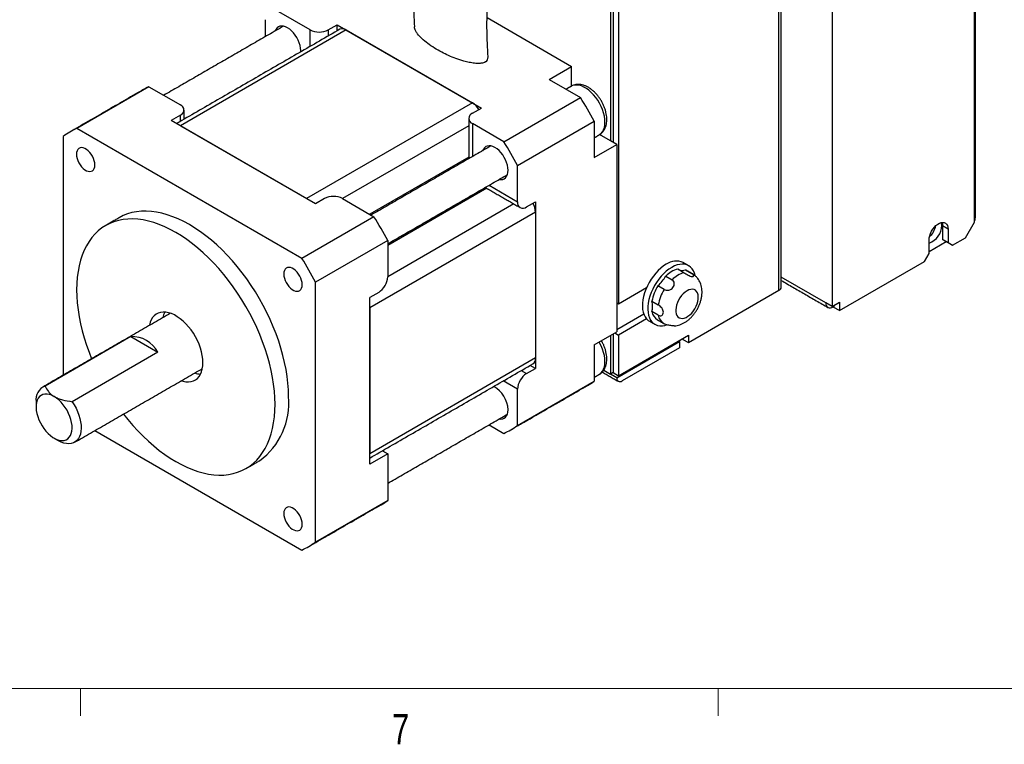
# Model space of a CAD drawing. Header units: millimetres. Extents: x 11 to 421, y 5 to 275.
# Tile 2 of 9: x 61 to 138, y 6 to 62. Entities that reach past the tile are written whole.
import ezdxf

# ---------------------------------------------------------------- set-up
doc = ezdxf.new("R2010")
doc.units = ezdxf.units.MM
doc.styles.add('SLDTEXTSTYLE0', font='TXT', dxfattribs={"width": 0.75})

msp = doc.modelspace()

# ---------------------------------------------------------------- linework, layer by layer
at = {"color": 7, "linetype": 'Continuous', "lineweight": 30}
for p, q in [((136.1068, 46.965), (136.1068, 87.3838)), ((136.0361, 46.516), (136.0361, 81.7906)), ((124.8638, 80.3218), (124.8638, 39.9031)), ((120.6919, 41.1684), (120.6919, 77.8311)), ((107.469, 66.3598), (107.469, 52.8869)), ((107.6811, 66.4007), (107.6811, 52.7645)), ((108.1054, 66.1557), (108.1054, 40.1081)), ((83.9223, 61.5823), (81.4616, 63.0029)), ((97.7955, 62.554), (104.4284, 58.7249)), ((80.3868, 62.3822), (80.3868, 61.042)), ((85.3365, 61.5823), (86.0436, 61.9905)), ((86.0436, 61.9905), (97.3573, 55.4593)), ((86.0436, 61.5122), (86.0436, 61.9905)), ((86.7507, 61.5823), (73.74, 54.0714)), ((83.9223, 60.2876), (83.9223, 61.5823)), ((85.3365, 61.5823), (85.3365, 61.104)), ((86.7507, 61.5823), (96.6502, 55.8675)), ((102.6606, 57.7044), (104.4284, 58.7249)), ((104.4284, 57.1774), (104.4284, 58.7249)), ((102.6606, 57.7044), (105.1214, 56.2838)), ((71.2792, 57.1247), (65.6224, 53.8591)), ((71.2792, 57.1247), (73.74, 55.7042)), ((96.6502, 55.8675), (83.6395, 48.3565)), ((99.1109, 52.8141), (105.1214, 56.2838)), ((73.74, 54.8878), (73.0329, 54.4796)), ((73.74, 54.4095), (73.74, 54.8878)), ((96.6502, 55.0511), (97.3573, 55.4593)), ((84.3466, 47.9483), (73.0329, 54.4796)), ((73.74, 54.0714), (83.6395, 48.3565)), ((96.3573, 54.0654), (86.468, 48.3564)), ((99.1109, 52.8141), (96.6502, 54.2347)), ((96.6502, 54.2347), (96.6502, 51.6533)), ((100.1858, 50.9525), (106.1962, 54.4222)), ((106.1962, 54.4222), (106.1962, 51.5807)), ((83.2718, 43.6703), (65.6224, 53.8591)), ((107.469, 52.8869), (106.6238, 53.3748)), ((64.5476, 53.2384), (64.5476, 34.505)), ((106.1962, 51.5807), (107.9639, 52.6012)), ((107.9639, 52.6012), (107.469, 52.8869)), ((107.9639, 52.6012), (107.9639, 37.9034)), ((96.3573, 51.6158), (88.5897, 47.1316)), ((100.1858, 48.1109), (100.1858, 50.9525)), ((97.7716, 49.1663), (90.0034, 44.6819)), ((97.95, 49.4016), (100.1858, 48.1109)), ((85.0537, 48.3565), (84.3466, 47.9483)), ((86.4679, 48.3565), (88.9286, 46.936)), ((99.8929, 47.9417), (90.0034, 42.2327)), ((100.8929, 47.7026), (101.6, 48.1108)), ((101.6, 48.1108), (101.6, 35.0461)), ((101.6, 47.2943), (88.5892, 39.7833)), ((101.6, 47.2943), (101.6, 35.8627)), ((88.9286, 46.936), (83.2718, 43.6703)), ((135.329, 45.2913), (136.0361, 46.516)), ((133.9501, 45.965), (133.5258, 46.21)), ((133.5258, 46.21), (133.5258, 45.1485)), ((133.9501, 45.965), (133.9501, 44.9035)), ((90.0034, 45.0743), (84.3466, 41.8087)), ((90.0034, 45.0743), (90.0034, 42.2328)), ((132.4652, 44.0463), (132.4652, 45.1078)), ((132.4652, 44.2095), (133.8087, 44.9851)), ((133.9501, 44.9035), (133.5258, 45.1485)), ((133.5258, 45.1485), (133.8794, 44.9443)), ((134.3037, 44.6994), (133.8794, 44.9443)), ((133.9501, 44.9035), (134.3037, 44.6994)), ((134.3037, 44.6994), (135.329, 45.2913)), ((132.1116, 43.4339), (132.4652, 44.0463)), ((125.4295, 39.5764), (132.1116, 43.4339)), ((113.2406, 42.5423), (112.7457, 42.828)), ((113.3599, 42.7731), (113.8549, 42.4874)), ((113.4022, 42.7504), (113.3599, 42.7731)), ((113.8549, 42.4874), (113.8959, 42.4654)), ((84.3466, 21.4279), (84.3466, 41.8087)), ((111.8089, 42.2872), (112.3039, 42.0015)), ((124.3688, 40.1888), (120.8676, 42.21)), ((89.2963, 41.008), (88.5892, 40.5998)), ((108.1054, 40.1081), (110.3083, 41.3798)), ((111.6897, 41.2374), (111.1947, 41.5232)), ((113.5854, 37.066), (120.6919, 41.1684)), ((88.5892, 27.5352), (88.5892, 40.5998)), ((107.9639, 40.1897), (108.1054, 40.1081)), ((110.7263, 40.316), (111.2213, 40.0302)), ((124.8638, 39.9031), (124.3688, 40.1888)), ((124.8638, 39.9031), (125.4295, 40.2296)), ((125.4295, 40.2296), (125.4295, 39.5764)), ((88.5892, 39.7833), (88.5892, 28.3517)), ((111.2213, 39.2112), (110.7263, 39.497)), ((124.9345, 39.8622), (125.0052, 39.903)), ((125.0052, 39.9847), (125.0052, 39.8213)), ((125.4295, 39.5764), (125.0052, 39.8213)), ((110.0906, 39.2944), (107.9639, 38.0667)), ((110.3083, 38.9302), (108.1054, 37.6585)), ((106.1962, 36.8829), (107.9639, 37.9034)), ((69.8509, 37.5375), (63.1334, 33.6596)), ((69.8509, 37.5375), (71.9722, 36.3129)), ((107.469, 37.6177), (107.469, 34.5964)), ((107.6811, 37.7402), (107.6811, 34.7189)), ((107.8225, 37.8218), (108.1054, 37.6585)), ((107.9639, 34.3107), (112.8783, 37.1477)), ((108.1054, 37.6585), (108.1054, 34.474)), ((108.1054, 34.474), (113.5854, 37.6375)), ((112.8783, 37.1477), (112.8076, 37.1885)), ((112.8077, 37.1885), (113.1612, 37.3925)), ((112.8783, 37.1477), (112.8783, 36.6577)), ((113.1612, 37.3926), (113.1612, 37.3109)), ((113.1612, 37.3109), (113.5854, 37.066)), ((113.5854, 37.6375), (113.5854, 37.066)), ((71.9722, 36.3129), (65.2547, 32.435)), ((106.1962, 36.8829), (106.1962, 34.0414)), ((112.8783, 36.6577), (108.3882, 34.0657)), ((101.6, 35.8627), (88.5892, 28.3517)), ((100.4786, 34.8771), (100.8929, 34.6379)), ((100.8929, 34.6379), (101.6, 35.0461)), ((101.6, 35.0461), (101.1857, 35.2853)), ((106.9434, 34.8998), (107.469, 34.5964)), ((100.1858, 33.4132), (99.0643, 34.0606)), ((100.1858, 30.5716), (106.1962, 34.0414)), ((107.6811, 34.7189), (107.469, 34.5964)), ((107.9639, 34.3107), (107.469, 34.5964)), ((107.6811, 34.7189), (108.1054, 34.474)), ((100.1858, 30.5716), (100.1858, 33.4132)), ((67.0462, 30.174), (83.2718, 20.8072)), ((97.95, 30.6211), (99.1109, 29.951)), ((89.5892, 28.5907), (90.0034, 28.3516)), ((90.0034, 28.3516), (88.5892, 27.5352)), ((90.0034, 28.3516), (90.0034, 24.6935)), ((90.0034, 24.6935), (84.3466, 21.4279))]:
    msp.add_line(p, q, dxfattribs=at)
at = {"color": 7, "linetype": 'Continuous', "lineweight": 0}
for p, q in [((415.9568, 9.9587), (15.9068, 9.9587)), ((65.9067, 9.9587), (65.9067, 7.8048)), ((115.9129, 9.9587), (115.9129, 7.8048))]:
    msp.add_line(p, q, dxfattribs=at)
at = {"color": 7, "linetype": 'Continuous', "lineweight": 30, "flags": 128}
for points in [[(83.1749, 59.8562), (83.1798, 59.9696), (83.1672, 60.1621), (83.1297, 60.3644), (83.0681, 60.5716), (82.984, 60.7786), (82.8795, 60.9802), (82.7572, 61.1714), (82.62, 61.3477), (82.4714, 61.5046), (82.3149, 61.6383), (82.1545, 61.7455), (81.9941, 61.8235), (81.8377, 61.8704), (81.6891, 61.8851), (81.5519, 61.8673), (81.4295, 61.8172), (81.325, 61.7363), (81.241, 61.6264), (81.1834, 61.5019)], [(106.589, 53.3495), (106.6231, 53.3705), (106.7476, 53.4724), (106.8523, 53.6024), (106.9355, 53.7585), (106.9958, 53.9382), (107.0324, 54.1387), (107.0447, 54.3568), (107.0324, 54.589), (106.9958, 54.8317), (106.9355, 55.0811), (106.8523, 55.3333), (106.7476, 55.5842), (106.6231, 55.8299), (106.4807, 56.0665), (106.3226, 56.2904), (106.1514, 56.4979), (105.9698, 56.6858), (105.7806, 56.8511), (105.5867, 56.9913), (105.3914, 57.1041), (105.1976, 57.1877), (105.0083, 57.2408), (104.8267, 57.2626), (104.6555, 57.2528), (104.4975, 57.2114), (104.3892, 57.1601)], [(67.0401, 50.9993), (67.0278, 51.1602), (66.9912, 51.3299), (66.9316, 51.5026), (66.851, 51.6724), (66.7521, 51.8335), (66.6384, 51.9804), (66.5137, 52.1082), (66.3822, 52.2125), (66.2485, 52.2897), (66.117, 52.3372), (65.9923, 52.3534), (65.8786, 52.3378), (65.7797, 52.2908), (65.6991, 52.214), (65.6395, 52.1102), (65.6029, 51.9828), (65.5906, 51.8361), (65.6029, 51.6752), (65.6395, 51.5055), (65.6991, 51.3328), (65.7797, 51.1631), (65.8786, 51.002), (65.9923, 50.855), (66.117, 50.7272), (66.2485, 50.6229), (66.3822, 50.5457), (66.5137, 50.4982), (66.6384, 50.482), (66.7521, 50.4977), (66.851, 50.5446), (66.9316, 50.6214), (66.9912, 50.7252), (67.0278, 50.8526), (67.0401, 50.9993)], [(99.4433, 50.5809), (99.4307, 50.7734), (99.3931, 50.9757), (99.3315, 51.1829), (99.2475, 51.3899), (99.143, 51.5915), (99.0207, 51.7827), (98.8835, 51.959), (98.7348, 52.1159), (98.5784, 52.2496), (98.418, 52.3568), (98.2576, 52.4348), (98.1012, 52.4817), (97.9525, 52.4964), (97.8153, 52.4786), (97.693, 52.4285), (97.5885, 52.3476), (97.5044, 52.2377), (97.4469, 52.1133)], [(98.7468, 49.8615), (98.8835, 49.8491), (99.0207, 49.867), (99.143, 49.9171), (99.2475, 49.998), (99.3315, 50.1079), (99.3931, 50.244), (99.4307, 50.403), (99.4433, 50.5809)], [(82.2252, 32.8429), (82.213, 33.3536), (82.1763, 33.8768), (82.1153, 34.4109), (82.0302, 34.9542), (81.9213, 35.5049), (81.7888, 36.0614), (81.6332, 36.6219), (81.455, 37.1847), (81.2547, 37.7479), (81.033, 38.3098), (80.7906, 38.8687), (80.5283, 39.4227), (80.2468, 39.9701), (79.9471, 40.5093), (79.63, 41.0384), (79.2967, 41.5559), (78.9481, 42.0601), (78.5853, 42.5494), (78.2095, 43.0223), (77.8219, 43.4774), (77.4237, 43.913), (77.016, 44.328), (76.6003, 44.721), (76.1779, 45.0907), (75.75, 45.436), (75.318, 45.7559), (74.8832, 46.0492), (74.4471, 46.3151), (74.0109, 46.5527), (73.5762, 46.7614), (73.1442, 46.9403), (72.7163, 47.0891), (72.2938, 47.2071), (71.8781, 47.2941), (71.4705, 47.3497), (71.0722, 47.3738), (70.6846, 47.3664), (70.3088, 47.3273), (69.9461, 47.2568), (69.5975, 47.1551), (69.2641, 47.0225), (68.9475, 46.8597)], [(81.1646, 32.2306), (81.1524, 32.7413), (81.1157, 33.2645), (81.0547, 33.7986), (80.9696, 34.3418), (80.8606, 34.8926), (80.7281, 35.4491), (80.5725, 36.0096), (80.3943, 36.5724), (80.1941, 37.1356), (79.9724, 37.6975), (79.73, 38.2564), (79.4676, 38.8104), (79.1861, 39.3578), (78.8864, 39.897), (78.5694, 40.4261), (78.236, 40.9436), (77.8874, 41.4478), (77.5247, 41.9371), (77.1489, 42.41), (76.7612, 42.8651), (76.363, 43.3007), (75.9554, 43.7157), (75.5397, 44.1087), (75.1172, 44.4784), (74.6893, 44.8237), (74.2573, 45.1436), (73.8225, 45.4369), (73.3864, 45.7028), (72.9503, 45.9404), (72.5155, 46.1491), (72.0835, 46.328), (71.6556, 46.4768), (71.2331, 46.5948), (70.8174, 46.6818), (70.4098, 46.7374), (70.0116, 46.7615), (69.624, 46.7541), (69.2482, 46.715), (68.8854, 46.6445), (68.5368, 46.5428), (68.2035, 46.4102), (67.8864, 46.2471), (67.5867, 46.054), (67.3052, 45.8316), (67.0428, 45.5805), (66.8004, 45.3015), (66.5788, 44.9955), (66.3785, 44.6635), (66.2003, 44.3065), (66.0447, 43.9257), (65.9122, 43.5221), (65.8033, 43.0972), (65.7181, 42.6522), (65.6571, 42.1885), (65.6205, 41.7076), (65.6082, 41.2111), (65.6205, 40.7004), (65.6571, 40.1772), (65.7181, 39.6431), (65.8033, 39.0998), (65.9122, 38.5491), (66.0447, 37.9926), (66.2003, 37.432), (66.3785, 36.8693), (66.5788, 36.3061), (66.78, 35.7937)], [(132.4652, 45.1078), (132.4778, 45.2727), (132.5153, 45.4465), (132.5764, 45.6234), (132.659, 45.7973), (132.7602, 45.9623), (132.8767, 46.1129), (133.0045, 46.2438), (133.1391, 46.3506), (133.2762, 46.4297), (133.4108, 46.4784), (133.5386, 46.495), (133.6551, 46.4789), (133.7563, 46.4308), (133.8389, 46.3522), (133.9, 46.2458), (133.9375, 46.1153), (133.9501, 45.965)], [(133.4551, 46.2508), (133.4425, 46.401), (133.4231, 46.4813)], [(133.4757, 46.4907), (133.5132, 46.3602), (133.5258, 46.21)], [(83.3036, 41.6106), (83.2912, 41.7715), (83.2546, 41.9412), (83.195, 42.1139), (83.1144, 42.2837), (83.0156, 42.4448), (82.9019, 42.5917), (82.7771, 42.7195), (82.6457, 42.8238), (82.5119, 42.901), (82.3805, 42.9485), (82.2557, 42.9647), (82.142, 42.9491), (82.0432, 42.9021), (81.9626, 42.8254), (81.903, 42.7215), (81.8664, 42.5941), (81.854, 42.4474), (81.8664, 42.2865), (81.903, 42.1168), (81.9626, 41.9442), (82.0432, 41.7744), (82.142, 41.6133), (82.2557, 41.4663), (82.3805, 41.3385), (82.5119, 41.2342), (82.6457, 41.157), (82.7771, 41.1095), (82.9019, 41.0933), (83.0156, 41.109), (83.1144, 41.156), (83.195, 41.2327), (83.2546, 41.3365), (83.2912, 41.4639), (83.3036, 41.6106)], [(111.853, 43.2106), (111.6394, 43.0732), (111.4286, 42.9093), (111.2233, 42.7212), (111.0262, 42.5113), (110.84, 42.2823), (110.6669, 42.0371), (110.5092, 41.7791), (110.3691, 41.5115), (110.2484, 41.2378), (110.1485, 40.9617), (110.0709, 40.6866), (110.0165, 40.4163), (109.9861, 40.1542), (109.98, 39.9037), (109.9983, 39.6681), (110.0408, 39.4505), (110.1069, 39.2537), (110.1957, 39.0802), (110.3062, 38.9324), (110.4369, 38.8122), (110.5281, 38.7517)], [(112.2773, 42.9657), (112.0637, 42.8283), (111.8529, 42.6644), (111.6476, 42.4763), (111.4505, 42.2664), (111.2642, 42.0373), (111.0911, 41.7922), (110.9335, 41.5341), (110.7934, 41.2665), (110.6726, 40.9929), (110.5728, 40.7167), (110.4952, 40.4417), (110.4408, 40.1714), (110.4103, 39.9092), (110.4042, 39.6587), (110.4225, 39.4232), (110.465, 39.2055), (110.5311, 39.0087), (110.62, 38.8353), (110.7305, 38.6875), (110.8611, 38.5673), (111.0102, 38.4762), (111.1759, 38.4154), (111.3559, 38.3858), (111.5479, 38.3876), (111.7494, 38.4209), (111.8795, 38.4577)], [(114.1045, 42.3363), (114.0594, 42.4993), (113.9818, 42.6847), (113.8819, 42.8456), (113.7612, 42.9798), (113.6211, 43.0856), (113.4634, 43.1617), (113.2904, 43.207), (113.1041, 43.2209), (112.907, 43.2033), (112.7017, 43.1544), (112.4909, 43.0749), (112.2773, 42.9657)], [(113.4794, 41.1286), (113.33, 41.0276), (113.1849, 40.9003), (113.0483, 40.7501), (112.9241, 40.5815), (112.8159, 40.3992), (112.7267, 40.2085), (112.6592, 40.015), (112.6153, 39.8241), (112.5963, 39.6414), (112.6026, 39.4721), (112.6342, 39.3211), (112.6901, 39.1928), (112.7687, 39.0907), (112.8678, 39.0179), (112.9844, 38.9765), (113.1153, 38.9676), (113.2566, 38.9916), (113.4044, 39.0476), (113.5543, 39.1342), (113.7021, 39.2487), (113.8434, 39.388), (113.9743, 39.548), (114.091, 39.7241), (114.19, 39.9112), (114.2686, 40.104), (114.3245, 40.2969), (114.3561, 40.4844), (114.3625, 40.661), (114.3434, 40.8217), (114.2995, 40.9619), (114.232, 41.0775), (114.1429, 41.1653), (114.0346, 41.2226), (113.9104, 41.2478), (113.7738, 41.2402), (113.6287, 41.2001), (113.4794, 41.1286)], [(75.5077, 35.4962), (75.4953, 35.7683), (75.4581, 36.0515), (75.3967, 36.3425), (75.3117, 36.638), (75.2041, 36.9344), (75.0752, 37.2284), (74.9265, 37.5164), (74.7597, 37.7951), (74.5769, 38.0611), (74.3801, 38.3115), (74.1716, 38.5432), (73.9539, 38.7536), (73.7296, 38.9401), (73.5013, 39.1006), (73.2716, 39.2332), (73.0432, 39.3363), (72.8189, 39.4088), (72.6012, 39.4498), (72.3928, 39.4587), (72.196, 39.4356), (72.0131, 39.3806), (71.8463, 39.2945), (71.6976, 39.1782), (71.5687, 39.0331), (71.4612, 38.8608), (71.3761, 38.6635), (71.3147, 38.4434), (71.3073, 38.4073)], [(106.589, 34.5691), (106.6231, 34.59), (106.7476, 34.692), (106.8523, 34.822), (106.9355, 34.9781), (106.9958, 35.1578), (107.0324, 35.3583), (107.0447, 35.5763), (107.0324, 35.8086), (106.9958, 36.0513), (106.9355, 36.3007), (106.8523, 36.5528), (106.7476, 36.8037), (106.6231, 37.0495), (106.589, 37.1097)], [(73.8071, 34.077), (73.9539, 34.0329), (74.1716, 33.9919), (74.3801, 33.9829), (74.5769, 34.0061), (74.7597, 34.061), (74.9265, 34.1472), (75.0752, 34.2635), (75.2041, 34.4086), (75.3117, 34.5808), (75.3967, 34.7782), (75.4581, 34.9983), (75.4953, 35.2386), (75.5077, 35.4962)], [(63.8405, 32.8432), (63.652, 32.9374), (63.4668, 33.0008), (63.2884, 33.0323), (63.1198, 33.0312), (62.964, 32.9977), (62.8239, 32.9322), (62.7019, 32.8361), (62.6003, 32.7109), (62.5208, 32.5589), (62.4648, 32.3828), (62.4334, 32.1859), (62.427, 31.9715), (62.446, 31.7435), (62.4898, 31.506), (62.5577, 31.2632), (62.6484, 31.0195), (62.7605, 30.7792), (62.8918, 30.5465), (63.0401, 30.3257), (63.2026, 30.1207), (63.3766, 29.9352), (63.5588, 29.7723), (63.746, 29.6352), (63.9349, 29.5261), (64.1222, 29.4471), (64.3044, 29.3996), (64.4783, 29.3843), (64.6408, 29.4017), (64.7891, 29.4513), (64.9204, 29.5323), (65.0325, 29.6432), (65.1233, 29.7821), (65.1912, 29.9465), (65.235, 30.1334), (65.2539, 30.3396), (65.2476, 30.5612), (65.2162, 30.7945), (65.1602, 31.0352), (65.0807, 31.279), (64.979, 31.5215), (64.857, 31.7585), (64.7169, 31.9858), (64.5612, 32.1991), (64.3926, 32.3949), (64.2141, 32.5694), (64.029, 32.7198), (63.8405, 32.8432)], [(65.2547, 32.435), (65.415, 32.1855), (65.5581, 31.9251), (65.6819, 31.6576), (65.7847, 31.3865), (65.865, 31.1159), (65.9216, 30.8495), (65.9539, 30.5911), (65.9613, 30.3443), (65.9437, 30.1126), (65.9013, 29.8993), (65.8349, 29.7074), (65.7452, 29.5397), (65.6337, 29.3984), (65.5017, 29.2857), (65.3513, 29.203), (65.1846, 29.1516), (65.0038, 29.1321), (64.8116, 29.1449), (64.6106, 29.1898), (64.4038, 29.2661), (64.194, 29.3728), (64.1937, 29.373)], [(69.2798, 31.4635), (69.624, 31.0316), (70.0116, 30.5766), (70.4098, 30.1409), (70.8174, 29.726), (71.2331, 29.333), (71.6556, 28.9633), (72.0835, 28.6179), (72.5155, 28.2981), (72.9503, 28.0048), (73.3864, 27.7389), (73.8225, 27.5012), (74.2573, 27.2926), (74.6893, 27.1137), (75.1172, 26.9649), (75.5397, 26.8469), (75.9554, 26.7599), (76.363, 26.7043), (76.7612, 26.6801), (77.1489, 26.6876), (77.5247, 26.7267), (77.8874, 26.7971), (78.236, 26.8988), (78.5694, 27.0315), (78.8864, 27.1946), (79.1861, 27.3876), (79.4676, 27.6101), (79.73, 27.8612), (79.9724, 28.1402), (80.1941, 28.4461), (80.3943, 28.7781), (80.5725, 29.1352), (80.7281, 29.516), (80.8606, 29.9196), (80.9696, 30.3445), (81.0547, 30.7895), (81.1157, 31.2532), (81.1524, 31.734), (81.1646, 32.2306)], [(98.7468, 31.0811), (98.8835, 31.0687), (99.0207, 31.0866), (99.143, 31.1366), (99.2475, 31.2176), (99.3315, 31.3274), (99.3931, 31.4636), (99.4307, 31.6225), (99.4433, 31.8005)], [(83.3036, 22.8302), (83.2912, 22.9911), (83.2546, 23.1608), (83.195, 23.3334), (83.1144, 23.5032), (83.0156, 23.6643), (82.9019, 23.8113), (82.7771, 23.9391), (82.6457, 24.0434), (82.5119, 24.1206), (82.3805, 24.1681), (82.2557, 24.1843), (82.142, 24.1686), (82.0432, 24.1216), (81.9626, 24.0449), (81.903, 23.9411), (81.8664, 23.8137), (81.854, 23.667), (81.8664, 23.5061), (81.903, 23.3364), (81.9626, 23.1637), (82.0432, 22.9939), (82.142, 22.8328), (82.2557, 22.6859), (82.3805, 22.5581), (82.5119, 22.4538), (82.6457, 22.3766), (82.7771, 22.3291), (82.9019, 22.3129), (83.0156, 22.3285), (83.1144, 22.3755), (83.195, 22.4522), (83.2546, 22.5561), (83.2912, 22.6835), (83.3036, 22.8302)]]:
    msp.add_lwpolyline(points, dxfattribs=at)
at = {"color": 7, "linetype": 'Continuous', "lineweight": 30}
for centre, radius, start, end in [((84.6294, 62.947), 1.537, 242.609672, 297.390328), ((86.4578, 61.1734), 0.503, 54.382423, 114.307119), ((73.8619, 51.4106), 6.2707, 114.322127, 119.993644), ((73.585, 55.296), 0.4366, 290.783421, 69.216579), ((95.8867, 54.6435), 1.4426, 28.8568, 58.045371), ((77.5612, 39.1309), 32.4621, 28.102602, 31.897398), ((96.8052, 54.6429), 0.4366, 110.783421, 249.216579), ((68.2022, 48.1507), 6.2643, 114.320025, 125.690727), ((71.5508, 35.6611), 32.4621, 28.102602, 31.897398), ((85.7608, 46.9918), 1.537, 62.609672, 117.390328), ((100.6168, 48.041), 0.4367, 170.785963, 309.203285), ((100.1418, 47.2402), 1.4592, 2.123619, 30.977841), ((61.3684, 29.783), 32.4621, 28.102602, 31.897398), ((135.0595, 46.9869), 1.0475, 338.792814, 358.804146), ((131.9785, 46.2651), 1.4767, 289.241892, 359.443135), ((131.3281, 46.6215), 1.7163, 312.801242, 347.204134), ((55.7116, 26.5174), 32.4621, 28.102602, 31.897398), ((112.6331, 42.0883), 1.3668, 66.508139, 124.80232), ((113.2907, 40.8021), 2.0979, 105.058556, 134.936068), ((113.7857, 40.5164), 2.0979, 105.058556, 134.936068), ((113.1092, 43.4692), 0.7399, 244.977194, 289.802002), ((88.4682, 42.3026), 1.5368, 302.605478, 357.394522), ((109.3653, 43.6227), 2.7847, 311.067246, 331.343611), ((114.2405, 39.647), 3.5773, 148.36734, 169.2213), ((114.7355, 39.3612), 3.5773, 148.36734, 169.2213), ((120.5673, 41.4433), 0.3018, 294.374658, 354.305201), ((109.1454, 39.9065), 1.6331, 345.47787, 14.52213), ((124.7137, 40.1329), 0.3494, 170.785963, 309.203285), ((74.0644, 38.6979), 1.7267, 153.905644, 169.263159), ((74.0644, 38.6979), 1.7267, 153.905644, 169.263159), ((111.6592, 39.6515), 0.9456, 189.405587, 237.589927), ((112.1538, 39.3656), 0.9452, 189.400946, 237.680363), ((69.9689, 35.2924), 2.2482, 26.99496, 93.010417), ((101.1243, 35.8021), 0.4795, 304.056351, 7.25583), ((75.4269, 36.2674), 1.6742, 250.489542, 266.330902), ((75.4269, 36.2674), 1.6742, 250.489542, 266.330902), ((101.721, 33.3433), 1.5368, 122.605478, 177.394522), ((102.5393, 39.1324), 6.2682, 299.999854, 305.689724), ((108.2226, 34.2687), 0.262, 170.785963, 309.203285), ((63.5794, 32.5856), 1.1629, 112.551013, 187.454363), ((97.2776, 31.7275), 2.1669, 1.929166, 61.346492), ((76.7077, 32.3056), 5.5436, 305.750623, 5.561557), ((96.5311, 35.6594), 6.2643, 294.320025, 305.690727), ((86.3466, 29.7845), 6.2682, 299.999854, 305.689724), ((80.6919, 26.5156), 6.2643, 294.320025, 305.690727)]:
    msp.add_arc(centre, radius, start, end, dxfattribs=at)
msp.add_ellipse((94.9882, 60.6228), major_axis=(2.8449, -1.3737), ratio=0.3583914, start_param=6.0800061, end_param=6.4749304, dxfattribs=at)
for points in [[(120.8676, 41.4133), (120.8676, 78.076)], [(81.8257, 61.8727), (72.4401, 56.4546)], [(86.2508, 61.6318), (73.4471, 54.2404)], [(104.3892, 57.1601), (103.9963, 56.9333)], [(70.7272, 56.8415), (65.0703, 53.5759)], [(74.0329, 54.5786), (74.0329, 55.296)], [(96.3573, 54.6429), (96.3573, 51.4843)], [(106.1962, 53.1228), (106.589, 53.3495)], [(98.0892, 52.4841), (88.7036, 47.0659)], [(90.0034, 44.8141), (99.3891, 50.2323)], [(97.6571, 49.2324), (100.3929, 47.6531)], [(68.9475, 46.8597), (67.8869, 46.2474)], [(113.6022, 43.0969), (113.1779, 43.3418)], [(113.8972, 42.4647), (113.4022, 42.7504)], [(120.8676, 41.9394), (124.5345, 39.8225)], [(72.9657, 39.3647), (62.9441, 33.5793)], [(110.5281, 38.7517), (110.9524, 38.5068)], [(111.1524, 38.8532), (111.6474, 38.5675)], [(111.6506, 38.5684), (111.7324, 38.5262)], [(65.4439, 29.2491), (75.4655, 35.0344)], [(88.5892, 28.0135), (101.3928, 35.4048)], [(106.8309, 34.7618), (108.0882, 34.0359)], [(106.1962, 34.3423), (106.589, 34.5691)], [(99.663, 30.2342), (105.6734, 33.7039)], [(62.4263, 32.4347), (62.4263, 32.0265)], [(90.0034, 26.0337), (99.3891, 31.4519)], [(63.8402, 29.5771), (64.1937, 29.373)], [(78.886, 27.1943), (79.9466, 27.8066)], [(83.8238, 21.0904), (89.4807, 24.356)]]:
    msp.add_open_spline(points, degree=1, dxfattribs=at)
for points, knots in [([(95.5797, 71.907), (95.4173, 71.8194), (95.1126, 71.6551), (94.6829, 71.4075), (94.3129, 71.1713), (94.0038, 70.9475), (93.7484, 70.738), (93.5415, 70.546), (93.3635, 70.3599), (93.1926, 70.1578), (93.0197, 69.9195), (92.8545, 69.6471), (92.7125, 69.3668), (92.6019, 69.1066), (92.5199, 68.8834), (92.4562, 68.6891), (92.4006, 68.5006), (92.333, 68.2436), (92.2575, 67.9003), (92.182, 67.4578), (92.1176, 66.9445), (92.0676, 66.3582), (92.0302, 65.6427), (92.0084, 64.8051), (92.0139, 63.8518), (92.0469, 62.8476), (92.0819, 62.1638), (92.0998, 61.8142)], [0, 0, 0, 0, 0.0512846, 0.0962221, 0.1347259, 0.1667941, 0.1928949, 0.2152195, 0.2342761, 0.2534101, 0.2767156, 0.3018511, 0.3260127, 0.3485284, 0.3669663, 0.381438, 0.3964984, 0.413579, 0.4452404, 0.4823917, 0.5259237, 0.5778043, 0.6368073, 0.7176219, 0.8054133, 0.9005303, 1, 1, 1, 1]), ([(97.8744, 59.4744), (97.8561, 59.8265), (97.8211, 60.5012), (97.7892, 61.4837), (97.787, 62.3977), (97.8095, 63.1861), (97.8444, 63.8406), (97.8894, 64.3583), (97.9473, 64.8052), (98.0189, 65.2087), (98.1066, 65.5812), (98.1991, 65.8792), (98.2863, 66.1075), (98.3672, 66.2914), (98.4686, 66.4872), (98.592, 66.6816), (98.7314, 66.8579), (98.8806, 67.0166), (99.0394, 67.1624), (99.2199, 67.3083), (99.4507, 67.4731), (99.7499, 67.6631), (100.1235, 67.8767), (100.3991, 68.025), (100.5488, 68.1055)], [0, 0, 0, 0, 0.1160591, 0.2224379, 0.3201334, 0.4085714, 0.4704386, 0.5234142, 0.5668367, 0.6048008, 0.6426286, 0.6749792, 0.6902484, 0.7078547, 0.7273595, 0.7469036, 0.7667233, 0.7871235, 0.8079761, 0.8303763, 0.859536, 0.8971932, 0.9441481, 1, 1, 1, 1]), ([(97.6752, 59.0717), (97.6216, 59.0467), (97.4986, 58.9892), (97.2689, 58.957), (97.0353, 58.9525), (96.7413, 58.9727), (96.3803, 59.0304), (95.8895, 59.1531), (95.3496, 59.3295), (94.7773, 59.5663), (94.2135, 59.8437), (93.6595, 60.1589), (93.1321, 60.517), (92.6882, 60.8865), (92.3821, 61.2129), (92.2216, 61.4493), (92.1458, 61.6101), (92.1051, 61.7196), (92.1052, 61.7918), (92.1053, 61.8145)], [0, 0, 0, 0, 0.0254438, 0.0584647, 0.0855061, 0.1126162, 0.1684853, 0.2245117, 0.3117323, 0.3992718, 0.4867037, 0.587762, 0.6889846, 0.7899127, 0.8776679, 0.9281956, 0.9534409, 0.9853597, 1, 1, 1, 1]), ([(106.5865, 53.3525), (106.6186, 53.3705), (106.7034, 53.4182), (106.8215, 53.5245), (106.9394, 53.6641), (107.0353, 53.8242), (107.1096, 54.0026), (107.1615, 54.1989), (107.1899, 54.4117), (107.1938, 54.6384), (107.1729, 54.8752), (107.1277, 55.1175), (107.0596, 55.3613), (106.97, 55.603), (106.8606, 55.8396), (106.7329, 56.0681), (106.5886, 56.2859), (106.4291, 56.4901), (106.2562, 56.6781), (106.0712, 56.8474), (105.8756, 56.9953), (105.671, 57.1188), (105.4596, 57.2145), (105.2524, 57.2769), (105.0542, 57.3071), (104.8622, 57.3088), (104.6737, 57.2788), (104.5128, 57.2282), (104.4251, 57.1768), (104.3922, 57.1576)], [0, 0, 0, 0, 0.0208758, 0.0551541, 0.0894039, 0.1241642, 0.159889, 0.1968648, 0.2351139, 0.2743659, 0.3141818, 0.3541186, 0.3939429, 0.4336098, 0.4731513, 0.5126366, 0.5521507, 0.5917616, 0.6315591, 0.6716359, 0.7120662, 0.7528703, 0.79393, 0.8347778, 0.8705663, 0.9051421, 0.9424333, 0.9783721, 1, 1, 1, 1]), ([(113.2406, 42.5423), (113.3344, 42.4881), (113.4525, 42.4162), (113.6801, 42.2972), (113.7898, 42.2539), (113.9507, 42.2394), (114.0023, 42.2678), (114.0018, 42.3674), (113.9486, 42.4332), (113.8549, 42.4874)], [0, 0, 0, 0, 0.25, 0.25, 0.5, 0.5, 0.75, 0.75, 1, 1, 1, 1]), ([(111.6897, 41.2374), (111.7834, 41.1833), (111.914, 41.1619), (112.1688, 41.2099), (112.2907, 41.281), (112.4517, 41.4811), (112.4912, 41.6092), (112.4632, 41.8459), (112.3977, 41.9474), (112.3039, 42.0015)], [0, 0, 0, 0, 0.25, 0.25, 0.5, 0.5, 0.75, 0.75, 1, 1, 1, 1]), ([(112.4589, 38.3798), (112.5093, 38.3828), (112.6303, 38.39), (112.8202, 38.4332), (113.0286, 38.5042), (113.2358, 38.6039), (113.4396, 38.731), (113.6369, 38.8845), (113.8239, 39.0617), (113.997, 39.2588), (114.1538, 39.4724), (114.2927, 39.6995), (114.4122, 39.9378), (114.5108, 40.1853), (114.5867, 40.4402), (114.6375, 40.7008), (114.6597, 40.9553), (114.6536, 41.198), (114.622, 41.4234), (114.5655, 41.6354), (114.4855, 41.832), (114.3829, 42.0117), (114.2555, 42.1792), (114.1014, 42.3263), (113.9769, 42.423), (113.9032, 42.4596), (113.8939, 42.4643)], [0, 0, 0, 0, 0.0286922, 0.0689364, 0.1104776, 0.1535661, 0.1981827, 0.2439652, 0.2903135, 0.336668, 0.3828931, 0.4290593, 0.4753527, 0.5219568, 0.5691009, 0.6170058, 0.6657613, 0.7099482, 0.7528944, 0.7943751, 0.8344972, 0.8735284, 0.91177, 0.9534939, 0.9940755, 1, 1, 1, 1]), ([(111.2213, 39.2112), (111.3151, 39.1571), (111.4193, 39.1546), (111.5743, 39.2479), (111.6218, 39.342), (111.6219, 39.5564), (111.5753, 39.6761), (111.4188, 39.8877), (111.3151, 39.9761), (111.2213, 40.0302)], [0, 0, 0, 0, 0.25, 0.25, 0.5, 0.5, 0.75, 0.75, 1, 1, 1, 1]), ([(112.459, 38.3789), (112.4534, 38.3783), (112.4364, 38.3767), (112.3521, 38.3846), (112.2185, 38.3981), (112.0548, 38.4215), (111.8908, 38.4593), (111.7826, 38.4965), (111.7366, 38.5206), (111.731, 38.5235)], [0, 0, 0, 0, 0.0892927, 0.266651, 0.4499669, 0.6314634, 0.8057115, 0.9767445, 1, 1, 1, 1]), ([(106.5865, 34.572), (106.6186, 34.5901), (106.7034, 34.6378), (106.8215, 34.7441), (106.9394, 34.8836), (107.0353, 35.0438), (107.1096, 35.2221), (107.1615, 35.4184), (107.1899, 35.6312), (107.1938, 35.8579), (107.1729, 36.0947), (107.1277, 36.3371), (107.0597, 36.581), (106.9696, 36.8224), (106.8734, 37.0352), (106.8, 37.1625), (106.7702, 37.2143)], [0, 0, 0, 0, 0.0417316, 0.1102554, 0.1787222, 0.2482094, 0.3196246, 0.3935408, 0.4700024, 0.5484687, 0.6280624, 0.7078977, 0.7875081, 0.8668038, 0.945849, 1, 1, 1, 1]), ([(63.1334, 33.6596), (63.1978, 33.5107), (63.2795, 33.3616), (63.4477, 33.1533), (63.5114, 33.0864), (63.6597, 32.959), (63.7456, 32.8979), (63.8405, 32.8432)], [0, 0, 0, 0, 0.5, 0.5, 0.75, 0.75, 1, 1, 1, 1]), ([(63.8405, 32.8432), (63.9351, 32.7885), (64.0382, 32.7401), (64.2594, 32.654), (64.3783, 32.6162), (64.7418, 32.5186), (64.9956, 32.4724), (65.2547, 32.435)], [0, 0, 0, 0, 0.25, 0.25, 0.5, 0.5, 1, 1, 1, 1])]:
    msp.add_open_spline(points, degree=3, knots=knots, dxfattribs=at)

# ---------------------------------------------------------------- texts
at = {"color": 7, "linetype": 'Continuous', "lineweight": 0, "insert": (90.3586, 7.9568), "char_height": 2.3813, "attachment_point": 1, "style": 'SLDTEXTSTYLE0'}
msp.add_mtext('7', dxfattribs=at)

doc.saveas('drawing.dxf')
